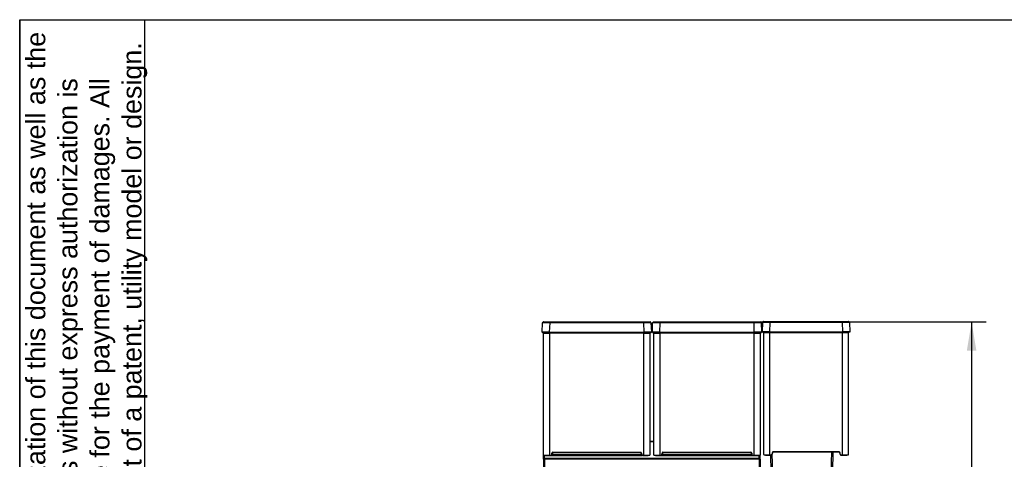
# Model space of a CAD drawing. Header units: millimetres. Extents: x 0 to 200, y 0 to 287.
# Tile 58 of 67: x 10 to 112, y 241 to 287. Entities that reach past the tile are written whole.
import ezdxf
from ezdxf.enums import TextEntityAlignment as Align

# ---------------------------------------------------------------- set-up
doc = ezdxf.new("R2010")
doc.units = ezdxf.units.MM
for name, color, linetype in [('148.256_BW4C_CTM', 7, 'Continuous'), ('Défaut', 7, 'Continuous'), ('Marges', 7, 'Continuous'), ('Standard', 7, 'Continuous')]:
    doc.layers.add(name, color=color, linetype=linetype)
doc.styles.add('SEACAD_Arial', font='arial.ttf')
doc.dimstyles.new('ISO_(mm)', dxfattribs={"dimtxt": 3, "dimasz": 3, "dimexe": 1.5, "dimexo": 0, "dimgap": 0.75, "dimtad": 1, "dimdec": 0, "dimlfac": 10, "dimtxsty": 'SEACAD_Arial', "dimblk1": '_SE_FILLED', "dimblk2": '_SE_FILLED', "dimsah": 1, "dimcen": 1.5, "dimadec": 0, "dimazin": 0, "dimtfac": 0.5, "dimtmove": 0, "dimatfit": 3, "dimfxl": 1, "dimarcsym": 0})

# ---------------------------------------------------------------- blocks, each defined once
blk = doc.blocks.new('SE')
at = {"layer": '148.256_BW4C_CTM', "color": 7, "linetype": 'Continuous'}
for p, q in [((64.32, 254.53), (64.35, 255.48)), ((64.45, 255.58), (65.1, 255.58)), ((65.1, 255.48), (65.06, 254.53)), ((65.1, 255.58), (74.89, 255.58)), ((65.1, 255.48), (65.1, 255.58)), ((74.89, 255.48), (65.1, 255.48)), ((74.89, 255.58), (75.53, 255.58)), ((74.89, 255.48), (74.89, 255.58)), ((74.92, 254.53), (74.89, 255.48)), ((75.63, 255.48), (75.67, 254.53)), ((75.77, 254.53), (75.8, 255.48)), ((75.9, 255.58), (76.55, 255.58)), ((76.55, 255.48), (76.51, 254.53)), ((76.55, 255.58), (86.34, 255.58)), ((76.55, 255.48), (76.55, 255.58)), ((86.34, 255.48), (76.55, 255.48)), ((86.34, 255.58), (86.98, 255.58)), ((86.34, 255.48), (86.34, 255.58)), ((86.37, 254.53), (86.34, 255.48)), ((87.08, 255.48), (87.12, 254.53)), ((87.21, 254.57), (87.24, 255.52)), ((87.34, 255.62), (87.99, 255.62)), ((87.99, 255.52), (87.95, 254.57)), ((87.99, 255.62), (95.53, 255.62)), ((87.99, 255.52), (87.99, 255.62)), ((95.53, 255.52), (87.99, 255.52)), ((95.53, 255.62), (96.17, 255.62)), ((95.53, 255.52), (95.53, 255.62)), ((95.56, 254.57), (95.53, 255.52)), ((96.27, 255.52), (96.31, 254.57)), ((65.06, 254.48), (64.37, 254.48)), ((64.47, 241.75), (64.47, 254.43)), ((64.47, 254.43), (65.09, 254.43)), ((64.54, 254.43), (64.54, 254.48)), ((65.06, 254.53), (74.92, 254.53)), ((65.06, 254.53), (65.06, 254.48)), ((74.92, 254.48), (65.06, 254.48)), ((65.09, 254.48), (65.09, 254.43)), ((65.09, 254.43), (65.09, 241.73)), ((74.9, 254.43), (65.09, 254.43)), ((71.44, 254.48), (69.34, 254.48)), ((74.9, 254.43), (74.9, 254.48)), ((74.9, 241.73), (74.9, 254.43)), ((74.9, 254.43), (75.52, 254.43)), ((74.92, 254.53), (74.92, 254.48)), ((75.62, 254.48), (74.92, 254.48)), ((75.44, 254.48), (75.44, 254.43)), ((75.52, 254.43), (75.52, 241.75)), ((76.51, 254.48), (75.82, 254.48)), ((75.92, 241.75), (75.92, 254.43)), ((75.92, 254.43), (76.54, 254.43)), ((75.99, 254.43), (75.99, 254.48)), ((76.51, 254.53), (86.37, 254.53)), ((76.51, 254.53), (76.51, 254.48)), ((86.37, 254.48), (76.51, 254.48)), ((76.54, 254.48), (76.54, 254.43)), ((76.54, 254.43), (76.54, 241.73)), ((86.35, 254.43), (76.54, 254.43)), ((82.89, 254.48), (80.79, 254.48)), ((86.35, 254.43), (86.35, 254.48)), ((86.35, 241.73), (86.35, 254.43)), ((86.35, 254.43), (86.97, 254.43)), ((86.37, 254.53), (86.37, 254.48)), ((87.07, 254.48), (86.37, 254.48)), ((86.89, 254.48), (86.89, 254.43)), ((86.97, 254.43), (86.97, 241.75)), ((87.95, 254.52), (87.26, 254.52)), ((87.36, 241.79), (87.36, 254.47)), ((87.36, 254.47), (87.98, 254.47)), ((87.43, 254.52), (87.43, 254.47)), ((87.95, 254.57), (95.56, 254.57)), ((87.95, 254.57), (87.95, 254.52)), ((95.56, 254.52), (87.95, 254.52)), ((87.98, 254.52), (87.98, 254.47)), ((87.98, 241.77), (87.98, 254.47)), ((87.98, 254.47), (95.54, 254.47)), ((95.53, 254.52), (95.53, 254.47)), ((95.54, 241.77), (95.54, 254.47)), ((95.54, 254.47), (96.16, 254.47)), ((95.56, 254.57), (95.56, 254.52)), ((96.26, 254.52), (95.56, 254.52)), ((96.08, 254.52), (96.08, 254.47)), ((96.16, 241.79), (96.16, 254.47)), ((75.52, 243.15), (75.92, 243.15)), ((75.92, 243.15), (75.52, 243.15)), ((64.47, 241.33), (64.47, 241.75)), ((64.57, 241.43), (64.57, 241.71)), ((64.88, 241.71), (65.01, 241.71)), ((65.01, 241.71), (65.03, 241.72)), ((65.09, 241.7), (65.09, 241.73)), ((65.09, 241.73), (65.25, 241.73)), ((65.09, 241.7), (65.25, 241.7)), ((65.32, 241.79), (65.33, 241.95)), ((65.32, 241.79), (65.35, 241.79)), ((65.36, 241.95), (65.35, 241.79)), ((65.39, 241.99), (65.39, 241.8)), ((65.39, 241.8), (74.6, 241.8)), ((65.39, 241.71), (65.39, 241.8)), ((65.39, 241.71), (74.6, 241.71)), ((65.41, 242.03), (65.41, 242)), ((65.41, 242.03), (74.57, 242.03)), ((65.41, 242), (74.57, 242)), ((74.6, 241.99), (74.6, 241.8)), ((74.6, 241.71), (74.6, 241.8)), ((74.64, 241.79), (74.62, 241.95)), ((74.65, 241.95), (74.62, 241.95)), ((74.65, 241.95), (74.67, 241.79)), ((74.74, 241.73), (74.74, 241.7)), ((74.74, 241.73), (74.9, 241.73)), ((74.74, 241.7), (74.9, 241.7)), ((74.9, 241.73), (74.9, 241.7)), ((76.33, 241.71), (76.46, 241.71)), ((76.46, 241.71), (76.48, 241.72)), ((76.54, 241.7), (76.54, 241.73)), ((76.54, 241.73), (76.7, 241.73)), ((76.54, 241.7), (76.7, 241.7)), ((76.77, 241.79), (76.78, 241.95)), ((76.77, 241.79), (76.8, 241.79)), ((76.81, 241.95), (76.8, 241.79)), ((76.84, 241.99), (76.84, 241.8)), ((76.84, 241.8), (86.05, 241.8)), ((76.84, 241.71), (76.84, 241.8)), ((76.84, 241.71), (86.05, 241.71)), ((76.86, 242.03), (76.86, 242)), ((76.86, 242.03), (86.02, 242.03)), ((76.86, 242), (86.02, 242)), ((86.05, 241.99), (86.05, 241.8)), ((86.05, 241.71), (86.05, 241.8)), ((86.09, 241.79), (86.07, 241.95)), ((86.1, 241.95), (86.07, 241.95)), ((86.1, 241.95), (86.12, 241.79)), ((86.19, 241.73), (86.19, 241.7)), ((86.19, 241.73), (86.35, 241.73)), ((86.19, 241.7), (86.35, 241.7)), ((86.35, 241.73), (86.35, 241.7)), ((86.87, 241.43), (86.87, 241.71)), ((86.97, 241.33), (86.97, 241.75)), ((87.98, 241.77), (87.98, 241.74)), ((87.98, 241.77), (88.14, 241.77)), ((87.98, 241.74), (88.14, 241.74)), ((88.13, 240.06), (88.1, 241.74)), ((88.14, 241.77), (88.14, 241.74)), ((88.22, 241.99), (88.21, 241.83)), ((88.24, 241.83), (88.21, 241.83)), ((88.25, 241.99), (88.22, 241.99)), ((88.25, 241.99), (88.24, 241.83)), ((88.28, 239.97), (88.24, 241.85)), ((95.21, 242.07), (88.3, 242.07)), ((88.3, 242.04), (88.3, 242.07)), ((95.21, 242.04), (88.3, 242.04)), ((94.38, 242.04), (94.34, 239.97)), ((94.53, 242.04), (94.49, 240.06)), ((95.21, 242.04), (95.21, 242.07)), ((95.28, 241.83), (95.26, 241.99)), ((95.26, 241.99), (95.29, 241.99)), ((95.28, 241.83), (95.31, 241.83)), ((95.31, 241.83), (95.29, 241.99)), ((95.38, 241.77), (95.54, 241.77)), ((95.38, 241.74), (95.38, 241.77)), ((95.38, 241.74), (95.54, 241.74)), ((95.54, 241.74), (95.54, 241.77)), ((64.47, 241.33), (64.47, 225.13)), ((64.57, 241.43), (86.87, 241.43)), ((64.57, 241.43), (64.57, 241.34)), ((64.57, 241.34), (86.87, 241.34)), ((64.57, 241.34), (64.57, 225.14)), ((86.87, 241.43), (86.87, 241.34)), ((86.87, 241.34), (86.87, 225.14)), ((86.97, 241.33), (86.97, 225.13))]:
    blk.add_line(p, q, dxfattribs=at)
for centre, radius, start, end in [((64.45, 255.48), 0.1, 130.2883, 178), ((64.73, 226.53), 28.95, 89.2633, 90.7367), ((64.44, 255.5), 0.0758, 108.9424, 193.336), ((64.45, 255.48), 0.1, 90, 111.2421), ((75.26, 226.53), 28.95, 89.2902, 90.7367), ((75.53, 255.48), 0.1, 2, 90), ((75.54, 255.5), 0.0758, 346.664, 71.0576), ((75.26, 226.53), 28.95, 89.2633, 89.2902), ((75.9, 255.48), 0.1, 130.2883, 178), ((76.18, 226.53), 28.95, 89.2633, 90.7367), ((75.89, 255.5), 0.0758, 108.9424, 193.336), ((75.9, 255.48), 0.1, 90, 111.2421), ((86.71, 226.53), 28.95, 89.2902, 90.7367), ((86.98, 255.48), 0.1, 2, 90), ((86.99, 255.5), 0.0758, 346.664, 71.0576), ((86.71, 226.53), 28.95, 89.2633, 89.2902), ((87.62, 226.57), 28.95, 89.2633, 90.7367), ((87.32, 255.54), 0.0621, 132.3396, 201.0667), ((95.9, 226.57), 28.95, 89.2633, 90.7367), ((96.2, 255.54), 0.0621, 338.9333, 47.6604), ((64.69, 210.66), 43.87, 89.5137, 90.4863), ((64.37, 254.53), 0.05, 178, 270), ((75.29, 210.66), 43.87, 89.5137, 90.4863), ((75.62, 254.53), 0.05, 270, 2), ((76.14, 210.66), 43.87, 89.5137, 90.4863), ((75.82, 254.53), 0.05, 178, 270), ((86.74, 210.66), 43.87, 89.5137, 90.4863), ((87.07, 254.53), 0.05, 270, 2), ((87.58, 210.7), 43.87, 89.5137, 90.4863), ((95.93, 210.7), 43.87, 89.5137, 90.4863), ((64.94, 246.59), 4.87, 264.4811, 271.7495), ((64.94, 245.94), 4.24, 264.0483, 271.9903), ((64.64, 241.76), 0.0494, 272.429, 321.304), ((64.8, 243.59), 1.89, 265.3695, 268.9212), ((65.25, 241.8), 0.1, 270.0241, 354.9868), ((64.33, 241.71), 0.917, 359.081, 0.9557), ((65.37, 256.25), 14.55, 269.6777, 270.0615), ((65.41, 241.95), 0.08, 90.0155, 175.0162), ((65.67, 245.61), 3.67, 264.7661, 265.2338), ((65.4, 254.41), 12.6, 269.7683, 269.9359), ((65.41, 241.95), 0.05, 90.0387, 175.0348), ((77.52, 242.01), 2.95, 179.7024, 180.2855), ((74.57, 241.95), 0.08, 4.9838, 89.9845), ((74.57, 241.95), 0.05, 4.9655, 89.9611), ((74.58, 254.41), 12.6, 270.0641, 270.2317), ((74.61, 256.25), 14.55, 269.9384, 270.3207), ((74.74, 241.8), 0.1, 185.0132, 269.9759), ((74.56, 242.82), 1.03, 274.1693, 275.839), ((75.05, 246.61), 4.89, 268.2657, 275.5043), ((75.05, 245.94), 4.24, 268.0097, 275.9903), ((76.39, 246.59), 4.87, 264.4811, 271.7495), ((76.39, 245.94), 4.24, 264.0483, 271.9903), ((76.09, 241.76), 0.0494, 272.429, 321.304), ((76.25, 243.59), 1.89, 265.3695, 268.9212), ((76.7, 241.8), 0.1, 270.0241, 354.9868), ((75.78, 241.71), 0.917, 359.081, 0.9557), ((76.82, 256.25), 14.55, 269.6777, 270.0615), ((76.86, 241.95), 0.08, 90.0155, 175.0162), ((77.12, 245.61), 3.67, 264.7661, 265.2338), ((76.85, 254.41), 12.6, 269.7683, 269.9359), ((76.86, 241.95), 0.05, 90.0387, 175.0348), ((88.97, 242.01), 2.95, 179.7024, 180.2855), ((86.02, 241.95), 0.08, 4.9838, 89.9845), ((86.02, 241.95), 0.05, 4.9655, 89.9611), ((86.03, 254.41), 12.6, 270.0641, 270.2317), ((86.06, 256.25), 14.55, 269.9384, 270.3207), ((86.19, 241.8), 0.1, 185.0132, 269.9759), ((86.01, 242.82), 1.03, 274.1693, 275.839), ((86.5, 246.61), 4.89, 268.2657, 275.5043), ((86.5, 245.94), 4.24, 268.0097, 275.9903), ((87.83, 246.63), 4.87, 264.4439, 271.7495), ((87.83, 245.98), 4.24, 264.0097, 271.9903), ((88.14, 241.84), 0.1, 270.0083, 355.0025), ((88.31, 241.99), 0.0515, 91.5156, 173.5578), ((95.21, 241.99), 0.0515, 6.4422, 88.4844), ((95.38, 241.84), 0.1, 184.9974, 269.9917), ((95.69, 246.65), 4.89, 268.2657, 275.5044), ((95.69, 245.98), 4.24, 268.0097, 275.9903)]:
    blk.add_arc(centre, radius, start, end, dxfattribs=at)
for centre, major_axis, ratio, start_param, end_param in [((64.5, 241.75), (0.03, 0), 0.999391, 3.141593, 4.712389), ((65.01, 241.76), (0.0012, -0.05), 0.573461, 5.430726, 6.240572), ((75.49, 241.75), (0.03, 0), 0.999391, 4.712389, 6.283185), ((75.95, 241.75), (0.03, 0), 0.999391, 3.141593, 4.712389), ((76.46, 241.76), (0.0012, -0.05), 0.573461, 5.430726, 6.240572), ((86.94, 241.75), (0.03, 0), 0.999391, 4.712389, 6.283185), ((87.39, 241.79), (-0.03, 0), 0.999391, 0, 1.570796), ((88.3, 241.99), (0, 0.08), 0.999391, 0, 1.483477), ((95.21, 241.99), (0, 0.08), 0.999391, 4.799709, 6.283185), ((96.13, 241.79), (-0.03, 0), 0.999391, 1.570796, 3.141593), ((64.57, 241.33), (0.1, 0), 0.999391, 1.570796, 3.141593), ((64.57, 241.33), (0.1, 0), 0.121869, 1.570796, 3.141593), ((86.87, 241.33), (-0.1, 0), 0.999391, 3.141593, 4.712389), ((86.87, 241.33), (0.1, 0), 0.121869, 0, 1.570796)]:
    blk.add_ellipse(centre, major_axis=major_axis, ratio=ratio, start_param=start_param, end_param=end_param, dxfattribs=at)
for points in [[(87.34, 255.62), (87.32, 255.62), (87.29, 255.61), (87.27, 255.59)], [(96.24, 255.59), (96.22, 255.61), (96.2, 255.62), (96.17, 255.62)]]:
    blk.add_open_spline(points, degree=3, dxfattribs=at)
for points, degree, knots in [([(87.21, 254.57), (87.21, 254.56), (87.21, 254.54), (87.23, 254.52), (87.25, 254.52), (87.26, 254.52)], 3, [0, 0, 0, 0, 0.500004, 0.500004, 1, 1, 1, 1]), ([(96.31, 254.57), (96.31, 254.55), (96.3, 254.54), (96.28, 254.52), (96.27, 254.52), (96.26, 254.52)], 3, [0, 0, 0, 0, 0.5, 0.5, 1, 1, 1, 1]), ([(64.76, 241.71), (64.77, 241.71), (64.78, 241.71), (64.78, 241.73), (64.79, 241.73), (64.79, 241.73)], 3, [0, 0, 0, 0, 0.5, 0.5, 0.6220325, 0.6220325, 0.6220325, 0.6220325]), ([(64.88, 241.71), (64.87, 241.71), (64.87, 241.71), (64.86, 241.72), (64.86, 241.73), (64.86, 241.73)], 3, [0, 0, 0, 0, 0.5, 0.5, 0.6010374, 0.6010374, 0.6010374, 0.6010374]), ([(65.25, 241.73), (65.26, 241.73), (65.28, 241.73), (65.29, 241.74), (65.3, 241.75), (65.31, 241.75), (65.31, 241.77), (65.32, 241.78), (65.32, 241.79)], 2, [0, 0, 0, 0.25, 0.25, 0.5, 0.5, 0.75, 0.75, 1, 1, 1]), ([(74.67, 241.79), (74.67, 241.78), (74.67, 241.77), (74.68, 241.75), (74.69, 241.75), (74.7, 241.74), (74.71, 241.73), (74.72, 241.73), (74.74, 241.73)], 2, [0, 0, 0, 0.25, 0.25, 0.5, 0.5, 0.75, 0.75, 1, 1, 1]), ([(76.21, 241.71), (76.22, 241.71), (76.23, 241.71), (76.23, 241.73), (76.24, 241.73), (76.24, 241.73)], 3, [0, 0, 0, 0, 0.5, 0.5, 0.6220325, 0.6220325, 0.6220325, 0.6220325]), ([(76.33, 241.71), (76.32, 241.71), (76.32, 241.71), (76.31, 241.72), (76.31, 241.73), (76.31, 241.73)], 3, [0, 0, 0, 0, 0.5, 0.5, 0.6010374, 0.6010374, 0.6010374, 0.6010374]), ([(76.7, 241.73), (76.71, 241.73), (76.73, 241.73), (76.74, 241.74), (76.75, 241.75), (76.76, 241.75), (76.76, 241.77), (76.77, 241.78), (76.77, 241.79)], 2, [0, 0, 0, 0.25, 0.25, 0.5, 0.5, 0.75, 0.75, 1, 1, 1]), ([(86.12, 241.79), (86.12, 241.78), (86.12, 241.77), (86.13, 241.75), (86.14, 241.75), (86.15, 241.74), (86.16, 241.73), (86.17, 241.73), (86.19, 241.73)], 2, [0, 0, 0, 0.25, 0.25, 0.5, 0.5, 0.75, 0.75, 1, 1, 1]), ([(88.14, 241.77), (88.15, 241.77), (88.17, 241.77), (88.18, 241.78), (88.19, 241.79), (88.2, 241.79), (88.2, 241.81), (88.21, 241.82), (88.21, 241.83)], 2, [0, 0, 0, 0.25, 0.25, 0.5, 0.5, 0.75, 0.75, 1, 1, 1]), ([(95.31, 241.83), (95.31, 241.82), (95.31, 241.81), (95.32, 241.79), (95.33, 241.79), (95.34, 241.78), (95.35, 241.77), (95.36, 241.77), (95.38, 241.77)], 2, [0, 0, 0, 0.25, 0.25, 0.5, 0.5, 0.75, 0.75, 1, 1, 1])]:
    blk.add_open_spline(points, degree=degree, knots=knots, dxfattribs=at)
blk = doc.blocks.new('DMBLK4')
at = {"layer": 'Standard', "linetype": 'Continuous'}
for points in [[(109.46, 252.58), (108.96, 255.58), (108.46, 252.58)], [(109.46, 194.01), (108.46, 194.01), (108.96, 191.01)]]:
    blk.add_hatch(color=7, dxfattribs=at).paths.add_polyline_path(points)
at = {"layer": 'Standard', "color": 7, "linetype": 'Continuous'}
for p, q in [((75.9, 255.58), (110.46, 255.58)), ((108.96, 255.58), (108.96, 191.01)), ((39.29, 191.01), (110.46, 191.01))]:
    blk.add_line(p, q, dxfattribs=at)
at = {"layer": 'Standard', "color": 7, "linetype": 'Continuous', "style": 'SEACAD_Arial'}
blk.add_text('646', height=3, rotation=90, dxfattribs=at).set_placement((105.21, 219.77), align=Align.TOP_LEFT)
blk = doc.blocks.new('_SE_FILLED')
at = {"color": 0}
blk.add_line((0, 0), (-1, 0), dxfattribs=at)
blk.add_solid([(0, 0), (-1, -0.1665), (-1, 0.1665), (0, 0)], dxfattribs=at)

msp = doc.modelspace()

# ---------------------------------------------------------------- linework, layer by layer
at = {"layer": 'Défaut', "color": 7, "linetype": 'Continuous'}
for p, q in [((10, 287), (10, 200.01)), ((10, 287), (23, 287)), ((23, 191.77), (23, 287))]:
    msp.add_line(p, q, dxfattribs=at)
at = {"layer": 'Marges', "color": 7, "linetype": 'Continuous'}
for p, q in [((10, 10), (10, 287)), ((10, 287), (200, 287))]:
    msp.add_line(p, q, dxfattribs=at)

# ---------------------------------------------------------------- block references
at = {"layer": 'Standard'}
msp.add_blockref('SE', (0, 0), dxfattribs=at)

# ---------------------------------------------------------------- texts
at = {"layer": 'Défaut', "insert": (10.66, 192.72), "char_height": 2, "width": 94.9226, "attachment_point": 1, "rotation": 90}
msp.add_mtext('{\\fArial|b0||i0||c0|p34;\\C7;\\H2.;\\W1.;The reproduction, distribution and utilization of this document as well as the \\P}{\\fArial|b0||i0||c0|p34;\\C7;\\H2.;\\W1.;communication of its contents to others without express authorization is \\P}{\\fArial|b0||i0||c0|p34;\\C7;\\H2.;\\W1.;prohibited. Offenders will be held liable for the payment of damages. All \\P}{\\fArial|b0||i0||c0|p34;\\C7;\\H2.;\\W1.;rights reserved in the event of the grant of a patent, utility model or design.\\P}', dxfattribs=at)

# ---------------------------------------------------------------- dimensions: what is measured, and where the dimension line sits
at = {"layer": 'Standard', "color": 7, "linetype": 'Continuous'}
dim = msp.add_linear_dim(base=(108.96, 191.01), p1=(75.9, 255.58), p2=(39.29, 191.01), angle=90, text='\\A1;<>', dimstyle='ISO_(mm)', dxfattribs=at)
dim.commit()
dim.dimension.update_dxf_attribs({"geometry": 'DMBLK4', "text_midpoint": (108.96, 223.29), "dimtype": 160})

doc.saveas('drawing.dxf')
